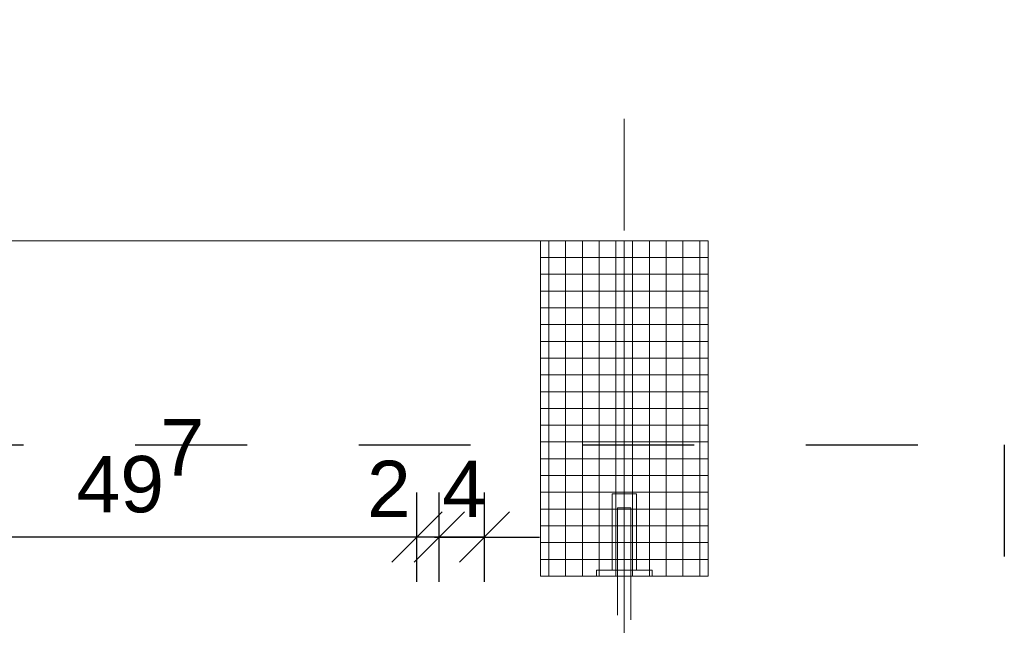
# Model space of a CAD drawing. Header units: metres. Extents: x 69 to 122.5, y -21.4 to -4.6.
# Tile 83 of 250: x 74.279 to 75.16, y -17.696 to -17.155. Entities that reach past the tile are written whole.
import ezdxf

# ---------------------------------------------------------------- set-up
doc = ezdxf.new("R2010")
doc.units = ezdxf.units.M
doc.header["$LTSCALE"] = 0.02
for name, pattern in [('A - Verdeckt_Eng', [1.5, 0.7, -0.8]), ('Dash Style-25', [1.2, 0.4, -0.8]), ('Dash Style-30', [2, 1, -0.5, 0.00254, -0.49746]), ('Linienart-13', [3.75, 2.5, -1.25])]:
    doc.linetypes.add(name, pattern=pattern)
doc.layers.get('0').update_dxf_attribs({"lineweight": 25})
doc.layers.add('014_Fassadenarbeiten-000 Aufsicht Betonfertigteile', color=7, linetype='Continuous', lineweight=9, true_color=0xc0c0c0)
for name, color, linetype, lineweight in [('014_Fassadenarbeiten-330 Betonfertigteile vertikal', 7, 'Continuous', 9), ('014_Fassadenarbeiten-330 Mauerwerk 11.5cm', 7, 'Continuous', 9), ('032_Metallarbeiten-Bemassung 1_20', 7, 'Continuous', 9), ('032_Metallarbeiten-Beschriftung 1_20', 7, 'Continuous', 5), ('032_Metallarbeiten-Fenster', 7, 'Continuous', 5)]:
    doc.layers.add(name, color=color, linetype=linetype, lineweight=lineweight)
doc.styles.add('Arial', font='arial.ttf')

msp = doc.modelspace()

# ---------------------------------------------------------------- linework, layer by layer
at = {"color": 0, "linetype": 'Continuous', "lineweight": 15}
for p, q in [((74.65696, -17.59506), (74.61206, -17.63997)), ((74.65696, -17.59506), (74.61206, -17.63997)), ((74.63206, -17.63997), (74.67696, -17.59506)), ((74.63206, -17.63997), (74.67696, -17.59506)), ((74.71745, -17.59506), (74.67255, -17.63997))]:
    msp.add_line(p, q, dxfattribs=at)
at = {"color": 0, "linetype": 'ByBlock', "lineweight": -2}
for p, q in [((74.63451, -17.61751), (74.58961, -17.61751)), ((74.63451, -17.61751), (74.58961, -17.61751)), ((74.695, -17.61751), (74.6501, -17.61751)), ((74.65451, -17.61751), (74.69941, -17.61751)), ((74.65451, -17.61751), (74.69941, -17.61751))]:
    msp.add_line(p, q, dxfattribs=at)
at = {"layer": '014_Fassadenarbeiten-000 Aufsicht Betonfertigteile', "color": 252, "lineweight": 18, "true_color": 0x888888}
msp.add_lwpolyline([(74.82, -17.83844), (72.12, -17.83844), (72.12, -17.35244), (74.82, -17.35244)], close=True, dxfattribs=at)
at = {"layer": '014_Fassadenarbeiten-330 Betonfertigteile vertikal', "color": 8, "linetype": 'Continuous', "lineweight": 9, "true_color": 0x808080}
for p, q in [((74.7525, -17.65244), (74.7525, -17.35244)), ((74.7675, -17.65244), (74.7675, -17.35244)), ((74.7825, -17.65244), (74.7825, -17.35244)), ((74.7975, -17.65244), (74.7975, -17.35244)), ((74.8125, -17.65244), (74.8125, -17.35244)), ((74.8275, -17.65244), (74.8275, -17.35244)), ((74.8425, -17.65244), (74.8425, -17.35244)), ((74.8575, -17.65244), (74.8575, -17.35244)), ((74.8725, -17.65244), (74.8725, -17.35244)), ((74.8875, -17.65244), (74.8875, -17.35244))]:
    msp.add_line(p, q, dxfattribs=at)
at = {"layer": '014_Fassadenarbeiten-330 Betonfertigteile vertikal', "color": 8, "linetype": 'Continuous', "lineweight": 13, "true_color": 0x808080}
for p, q in [((74.895, -17.36744), (74.745, -17.36744)), ((74.895, -17.38244), (74.745, -17.38244)), ((74.895, -17.39744), (74.745, -17.39744)), ((74.895, -17.41244), (74.745, -17.41244)), ((74.895, -17.42744), (74.745, -17.42744)), ((74.895, -17.44244), (74.745, -17.44244)), ((74.895, -17.45744), (74.745, -17.45744)), ((74.895, -17.47244), (74.745, -17.47244)), ((74.895, -17.48744), (74.745, -17.48744)), ((74.895, -17.50244), (74.745, -17.50244)), ((74.895, -17.51744), (74.745, -17.51744)), ((74.895, -17.53244), (74.745, -17.53244)), ((74.895, -17.54744), (74.745, -17.54744)), ((74.895, -17.56244), (74.745, -17.56244)), ((74.895, -17.57744), (74.745, -17.57744)), ((74.895, -17.59244), (74.745, -17.59244)), ((74.895, -17.60744), (74.745, -17.60744)), ((74.895, -17.62244), (74.745, -17.62244)), ((74.895, -17.63744), (74.745, -17.63744))]:
    msp.add_line(p, q, dxfattribs=at)
at = {"layer": '014_Fassadenarbeiten-330 Betonfertigteile vertikal'}
msp.add_lwpolyline([(74.745, -17.65244), (74.895, -17.65244), (74.895, -17.35244), (74.745, -17.35244)], close=True, dxfattribs=at)
at = {"layer": '014_Fassadenarbeiten-330 Mauerwerk 11.5cm', "color": 8, "linetype": 'Dash Style-30', "lineweight": 9, "true_color": 0x808080}
msp.add_line((74.82, -17.56295), (74.82, -17.91809), dxfattribs=at)
at = {"layer": '014_Fassadenarbeiten-330 Mauerwerk 11.5cm', "color": 8, "linetype": 'A - Verdeckt_Eng', "lineweight": 18, "true_color": 0x808080}
for points in [[(74.80911, -17.64713), (74.80911, -17.57884), (74.83089, -17.57884), (74.83089, -17.64713)], [(74.814, -17.88744), (74.814, -17.59144), (74.826, -17.59144), (74.826, -17.88744)], [(74.79508, -17.65244), (74.79508, -17.64713), (74.84492, -17.64713), (74.84492, -17.65244)]]:
    msp.add_lwpolyline(points, close=True, dxfattribs=at)
at = {"layer": '032_Metallarbeiten-Bemassung 1_20', "color": 0, "lineweight": -2}
for p, q in [((74.63451, -17.65751), (74.63451, -17.57751)), ((74.63451, -17.65751), (74.63451, -17.57751)), ((74.65451, -17.65751), (74.65451, -17.57751)), ((74.65451, -17.65751), (74.65451, -17.57751)), ((74.695, -17.65751), (74.695, -17.57751)), ((74.58961, -17.61751), (74.18215, -17.61751)), ((74.58961, -17.61751), (74.54472, -17.61751)), ((74.65451, -17.61751), (74.63451, -17.61751)), ((74.6501, -17.61751), (74.69941, -17.61751)), ((74.69941, -17.61751), (74.7443, -17.61751))]:
    msp.add_line(p, q, dxfattribs=at)
at = {"layer": '032_Metallarbeiten-Beschriftung 1_20', "color": 7, "linetype": 'Linienart-13', "lineweight": 25}
msp.add_lwpolyline([(73.78249, -17.535), (75.16, -17.535), (75.16, -18.34777), (73.78249, -18.34777)], close=True, dxfattribs=at)
at = {"layer": '032_Metallarbeiten-Fenster', "color": 8, "linetype": 'Dash Style-25', "lineweight": 9, "true_color": 0x808080}
msp.add_line((74.82, -18.74331), (74.82, -17.15467), dxfattribs=at)
at = {"layer": 'Defpoints', "color": 0, "lineweight": 0}
for p, q in [((74.63451, -17.61751), (74.63451, -17.61751)), ((74.65451, -17.61751), (74.65451, -17.61751))]:
    msp.add_line(p, q, dxfattribs=at)

# ---------------------------------------------------------------- texts
at = {"layer": '032_Metallarbeiten-Bemassung 1_20', "color": 0, "lineweight": 13, "attachment_point": 7, "style": 'Arial'}
for s, insert, char_height in [('7', (74.40496, -17.56245), 0.05044), ('49', (74.32992, -17.59608), 0.050436), ('2', (74.58982, -17.59966), 0.05044), ('4', (74.65704, -17.59966), 0.05044)]:
    msp.add_mtext(s, dxfattribs=dict(at, insert=insert, char_height=char_height))

doc.saveas('drawing.dxf')
